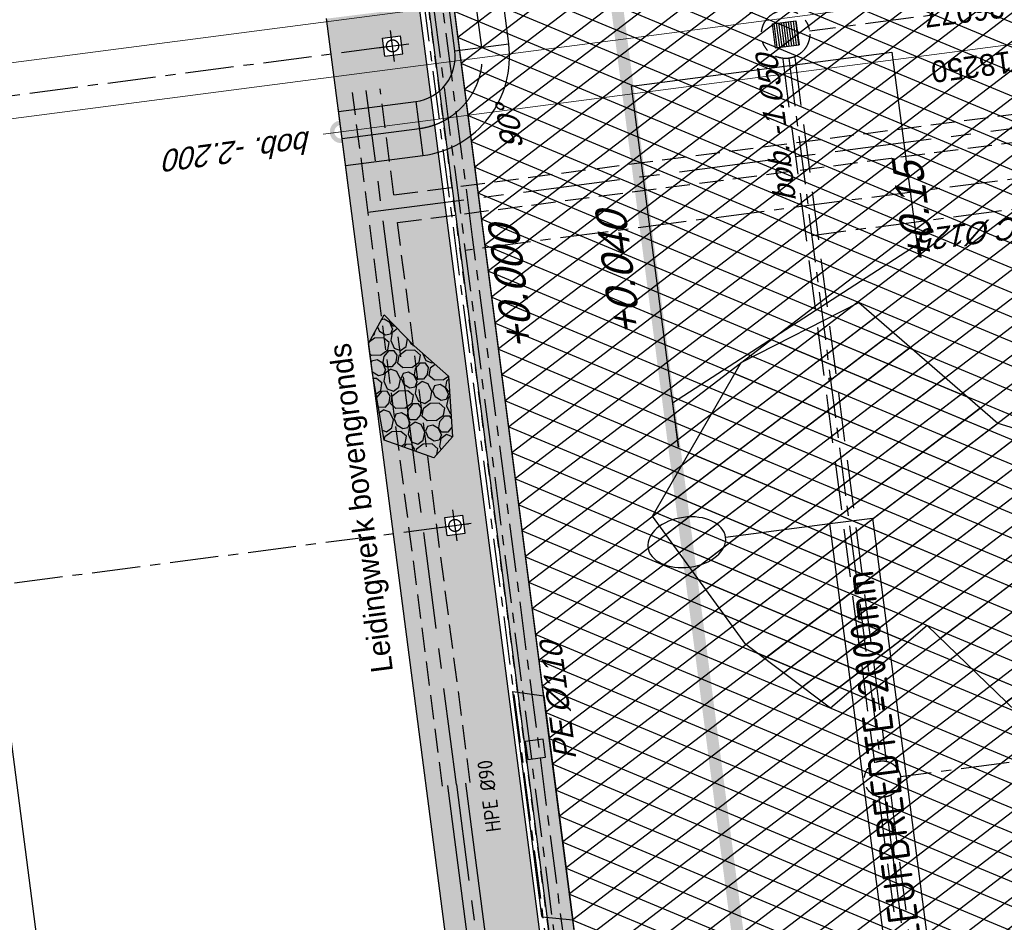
# Model space of a CAD drawing. Extents: x 117893332 to 118394757, y 454959407 to 455669244.
# Tile 30 of 256: x 118241157 to 118257453, y 455198805 to 455213736. Entities that reach past the tile are written whole.
import ezdxf
from ezdxf.enums import TextEntityAlignment as Align

# ---------------------------------------------------------------- set-up
doc = ezdxf.new("R2010")
doc.units = 0
doc.header["$LTSCALE"] = 200
for name, pattern in [('DASHED', [19.05, 12.7, -6.35]), ('Tauw_HIDDEN2', [5.6, 4, -1.6]), ('Tauw_HIDDEN3', [2.8, 2, -0.8]), ('Tauw_L_Center1', [13, 8, -1.67, 1.66, -1.67]), ('Tauw_L_Center2', [6.499, 4, -0.833, 0.833, -0.833]), ('TAUW_TROTTOIRBAND_mm', [2, 1, -1])]:
    doc.linetypes.add(name, pattern=pattern)
doc.layers.get('0').update_dxf_attribs({"linetype": 'CONTINUOUS'})
for name, color, linetype in [('EL_N_A_EB00----REVISIE~-_-----', 1, 'CONTINUOUS'), ('GRAAFWERKZAAMHEDEN', 6, 'CONTINUOUS'), ('KABELLOOP', 6, 'CONTINUOUS'), ('LEIDINGLOOP', 6, 'CONTINUOUS'), ('ME_N_-_AL999---LA_RVS6090-40_onb__18_^200~-_-----', 135, 'CONTINUOUS'), ('ME_N_-_EL999---LA_RVS3060-30_onb~H_-----', 135, 'Tauw_L_Center1'), ('ME_N_-_EL999---LA_RVS3060-30_onb~W_-----', 135, 'CONTINUOUS'), ('ME_N_-_EL999---LA_RVS6090-40_onb~H_-----', 135, 'Tauw_L_Center1'), ('ME_N_H_EL999---LA_RVS6090-40_onb~-_-----', 135, 'Tauw_HIDDEN3'), ('ME_N_L_AL999---LA_RVS6090-40_onb__18_^200~-_-----', 135, 'CONTINUOUS'), ('ZU_B_-_AL999---LR_pvc200_vbr11__18_^200~N_-----', 1, 'CONTINUOUS'), ('ZU_B_-_EL999---LD_PE-65_sdr00~H_-----', 1, 'Tauw_L_Center2'), ('ZU_B_-_EL999---LR_pvc200_vbr11~H_-----', 1, 'Tauw_L_Center2'), ('ZU_B_-_EL999---LR_pvc200_vbr11~W_-----', 8, 'Tauw_HIDDEN2'), ('ZU_B_-_EL999---SYM_DRAINPUT~-_002--', 2, 'Tauw_L_Center2'), ('ZU_B_-_EL999---SYM_RIOOLINSPECTIEPUT~-_002--', 2, 'Tauw_L_Center2'), ('ZU_B_-_XX------extern-LEIDINGEN', 231, 'CONTINUOUS'), ('ZU_B_D_EB00----ONDERDEEL~-_-----', 7, 'CONTINUOUS'), ('ZU_N_-_AL999---LR_PE-110_sdr00__18_^200~-_-----', 7, 'CONTINUOUS'), ('ZU_N_-_AL999---LR_pvc125_sdr34__18_^200~-_-----', 7, 'CONTINUOUS'), ('ZU_N_-_AL999---LW_gvk900_vgr05__18_^200~B_-----', 7, 'CONTINUOUS'), ('ZU_N_-_AL999---LW_gvk900_vgr05__18_^200~N_-----', 7, 'CONTINUOUS'), ('ZU_N_-_EL999---LB_PE-110_sdr00~H_-----', 2, 'Tauw_L_Center2'), ('ZU_N_-_EL999---LB_PE-90_sdr00~H_-----', 2, 'Tauw_L_Center2'), ('ZU_N_-_EL999---LP_PE-75_sdr00~H_-----', 2, 'Tauw_L_Center2'), ('ZU_N_-_EL999---LR_PE-110_sdr00~H_-----', 2, 'Tauw_L_Center2'), ('ZU_N_-_EL999---LR_pvc125_sdr34~H_-----', 2, 'Tauw_L_Center2'), ('ZU_N_-_EL999---LR_pvc160_sdr34~H_-----', 2, 'Tauw_L_Center2'), ('ZU_N_-_EL999---LR_pvc200_sdr34~H_-----', 2, 'Tauw_L_Center2'), ('ZU_N_-_EL999---LW_gvk900_vgr05~H_-----', 2, 'Tauw_L_Center1'), ('ZU_N_-_EL999---LW_gvk900_vgr05~W_-----', 2, 'CONTINUOUS'), ('ZU_N_-_EL999---SYM_HWAINSPECTIEPUT~-_002--', 2, 'Tauw_L_Center2'), ('ZU_N_-_EL999---SYM_STRAATKOLK~-_----c', 7, 'Tauw_L_Center2'), ('ZU_N_-_TVRH----tekst__25_^200~-_-----', 253, 'CONTINUOUS'), ('ZU_N_A_EV01----_kant rijbaan gv asfalt~-_-----', 253, 'CONTINUOUS'), ('ZU_N_A_EV02----_kant molgoot ov betonstraatsteen~k_-----', 253, 'CONTINUOUS'), ('ZU_N_A_EV09----_Trottoirband_130-150-250~A_-----', 253, 'CONTINUOUS'), ('ZU_N_A_EV09----_Trottoirband_130-150-250~Z_-----', 253, 'TAUW_TROTTOIRBAND_mm'), ('ZU_N_A_HV01----_arcering verharding gv asfalt~v_-----', 253, 'CONTINUOUS'), ('ZU_N_A_HV01----_arcering verharding ov grind~v_-----', 253, 'CONTINUOUS'), ('ZU_N_A_HV01AAR-_arcering verharding gv asfalt~s_-----', 253, 'CONTINUOUS'), ('ZU_N_A_HV01AAR-_arcering verharding ov grind~s_-----', 253, 'CONTINUOUS'), ('ZU_N_A_HV02----molgoot ov betonstraatsteen~v_-----', 253, 'CONTINUOUS')]:
    doc.layers.add(name, color=color, linetype=linetype)
doc.layers.add('INFO', color=6, linetype='CONTINUOUS', plot=False)
doc.layers.add('ZU_N_-_DX1AMA--_maatvoering_LIN__18_^200', color=7, linetype='CONTINUOUS', lineweight=18)
doc.styles.add('BURO-025', font='Isocp.shx', dxfattribs={"height": 500})
doc.styles.add('TAUW-ISOCP', font='tcb_isocp.shx')
doc.styles.add('tcb_isocp', font='tcb_isocp.shx')
doc.styles.add('WB025', font='ISO.SHX', dxfattribs={"height": 2.5})
doc.dimstyles.new('tzu18-dot_^200', dxfattribs={"dimscale": 200, "dimtxt": 1.8, "dimasz": 3, "dimexe": 2, "dimexo": 0, "dimgap": 0.5, "dimtad": 1, "dimdec": 0, "dimzin": 0, "dimdsep": 46, "dimtxsty": 'TAUW-ISOCP', "dimblk": 'DOTSMALL', "dimcen": 2, "dimdle": 1.5, "dimclre": 8, "dimadec": 0, "dimazin": 0, "dimtp": 1, "dimtm": 1, "dimtfac": 1, "dimtix": 1, "dimtmove": 1, "dimatfit": 3, "dimldrblk": 'DOTSMALL', "dimfxl": 1, "dimtvp": 0.5, "dimtolj": 1, "dimtzin": 0, "dimlwd": -1, "dimlwe": 5, "dimarcsym": 0})
pattern_1 = [(157.41631, (118248804.68, 455213277.6), (-144.0122, -346.24485), []), (217.41631, (118248804.68, 455213277.6), (227.85075, -297.8406), [])]
pattern_2 = [(80.1584, (118248197.5, 455215256.25), (-519.448, 204.567), [136.36, -545.97]), (114.6743, (118248104.18, 455214718.3), (-519.452, 204.557), [136.36, -828.59]), (158.505, (118248047.25, 455214842.2), (-116.634, -672.27), [111.56, -446.7]), (216.3275, (118248580.36, 455215350.55), (519.453, -204.564), [111.56, -677.95]), (260.1584, (118247853.6, 455214817), (519.448, -204.567), [136.36, -545.97]), (294.6743, (118247830.27, 455214682.65), (519.452, -204.557), [136.36, -828.59]), (338.505, (118247887.1, 455214558.74), (116.634, 672.27), [111.56, -446.7]), (36.3275, (118247471.54, 455214722.43), (-519.453, 204.564), [111.56, -677.95]), (80.1584, (118247662.44, 455213855.54), (-636.074, -467.712), [121.7, -560.61]), (138.2682, (118249241.6, 455213361.78), (-519.4456, 204.5597), [122.34, -1809.56]), (182.0033, (118247591.94, 455214056.9), (-1155.5275, -263.1446), [148.58, -1527.41]), (216.3275, (118247560.8, 455214724), (-116.627, -672.282), [147.88, -641.66]), (260.1584, (118247324.3, 455213964.1), (636.074, 467.712), [122.42, -559.88]), (138.2682, (118248952.8, 455213148.55), (-519.4456, 204.5597), [122.05, -1809.86]), (182.0033, (118247542.6, 455213767.42), (519.4482, -204.5567), [148.23, -1527.77]), (36.3275, (118247542.6, 455213767.4), (116.627, 672.282), [148.77, -640.77]), (124.0853, (118248741.42, 455212685.69), (402.824, -876.833), [91.38, -2273.06]), (182.0033, (118247248.67, 455214047.34), (519.4482, -204.5567), [91.59, -1584.39]), (229.1787, (118245884.99, 455213108.71), (-752.6958, -1139.9918), [122.33, -2002.14]), (260.1583, (118248518.9, 455212665.6), (519.448, -204.568), [98.47, -583.84]), (124.0853, (118248553.32, 455212492.8), (402.824, -876.833), [91.48, -2272.95]), (182.0033, (118247212.02, 455213782.3), (519.4482, -204.5567), [100.47, -1575.52]), (229.1787, (118246008.5, 455212926.3), (-752.6958, -1139.9918), [104.97, -2019.5]), (80.1583, (118247280.64, 455213861.7), (-519.448, 204.568), [111.56, -570.75]), (147.6579, (118248216.14, 455214102.44), (-519.44585, 204.5642), [108.56, -3442.36]), (192.8293, (118248124.43, 455214160.5), (-636.074, -467.715), [95.28, -1089.83]), (248.3552, (118246642.76, 455212531.66), (-116.6334, -672.2728), [87.78, -2585.23]), (294.6743, (118247999.15, 455214057.77), (116.634, 672.271), [111.58, -853.36]), (147.6579, (118248143.47, 455213894.48), (-519.44585, 204.5642), [115.69, -3435.23]), (192.8293, (118248228.07, 455213913.75), (-636.074, -467.715), [86.77, -1098.34]), (248.3552, (118246873.96, 455212393.36), (-116.6334, -672.2728), [93.94, -2579.08]), (114.6743, (118248262.73, 455214001.06), (-116.634, -672.271), [111.56, -853.38])]

# ---------------------------------------------------------------- blocks, each defined once
blk = doc.blocks.new('_DotSmall')
at = {"color": 0, "linetype": 'ByBlock', "const_width": 0.5}
blk.add_lwpolyline([(-0.0625, 0, 1), (0.0625, 0, 1)], format="xyb", close=True, dxfattribs=at)
blk = doc.blocks.new('*D191')
at = {"layer": 'ZU_N_-_DX1AMA--_maatvoering_LIN__18_^200', "color": 8, "lineweight": 5, "transparency": 16777216}
for p, q in [((118264604, 455214016), (118264405, 455215545)), ((118238691, 455211069), (118238546, 455212179))]:
    blk.add_line(p, q, dxfattribs=at)
at = {"layer": 'ZU_N_-_DX1AMA--_maatvoering_LIN__18_^200', "color": 0, "transparency": 16777216}
blk.add_line((118264754, 455215187), (118238300, 455211744), dxfattribs=at)
at = {"layer": 'ZU_N_-_DX1AMA--_maatvoering_LIN__18_^200', "color": 0, "transparency": 16777216, "xscale": 600, "yscale": 600, "zscale": 600}
for p, rotation in [((118264456, 455215149), 7.416313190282), ((118238598, 455211783), 187.416313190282)]:
    blk.add_blockref('_DotSmall', p, dxfattribs=dict(at, rotation=rotation))
at = {"layer": 'ZU_N_-_DX1AMA--_maatvoering_LIN__18_^200', "color": 0, "transparency": 16777216, "insert": (118256791, 455213868), "char_height": 360, "attachment_point": 5, "rotation": 187.4163, "style": 'TAUW-ISOCP'}
blk.add_mtext('\\A1;26077', dxfattribs=at)
blk = doc.blocks.new('*D192')
at = {"layer": 'ZU_N_-_DX1AMA--_maatvoering_LIN__18_^200', "color": 8, "lineweight": 5, "transparency": 16777216}
for p, q in [((118274893, 455216709), (118274748, 455217819)), ((118238572, 455211981), (118238427, 455213092))]:
    blk.add_line(p, q, dxfattribs=at)
at = {"layer": 'ZU_N_-_DX1AMA--_maatvoering_LIN__18_^200', "color": 0, "transparency": 16777216}
blk.add_line((118275097, 455217461), (118238181, 455212656), dxfattribs=at)
at = {"layer": 'ZU_N_-_DX1AMA--_maatvoering_LIN__18_^200', "color": 0, "transparency": 16777216, "xscale": 600, "yscale": 600, "zscale": 600}
for p, rotation in [((118274800, 455217423), 7.416313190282), ((118238479, 455212695), 187.416313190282)]:
    blk.add_blockref('_DotSmall', p, dxfattribs=dict(at, rotation=rotation))
at = {"layer": 'ZU_N_-_DX1AMA--_maatvoering_LIN__18_^200', "color": 0, "transparency": 16777216, "insert": (118256675, 455214781), "char_height": 360, "attachment_point": 5, "rotation": 187.4163, "style": 'TAUW-ISOCP'}
blk.add_mtext('\\A1;36627', dxfattribs=at)
blk = doc.blocks.new('*D275')
at = {"layer": 'ZU_N_-_DX1AMA--_maatvoering_LIN__18_^200', "color": 8, "lineweight": 5, "transparency": 16777216}
for p, q in [((118264722, 455213104), (118264523, 455214633)), ((118246587, 455211041), (118246426, 455212277))]:
    blk.add_line(p, q, dxfattribs=at)
at = {"layer": 'ZU_N_-_DX1AMA--_maatvoering_LIN__18_^200', "color": 0, "transparency": 16777216}
blk.add_line((118264872, 455214275), (118246180, 455211842), dxfattribs=at)
at = {"layer": 'ZU_N_-_DX1AMA--_maatvoering_LIN__18_^200', "color": 0, "transparency": 16777216, "xscale": 600, "yscale": 600, "zscale": 600}
for p, rotation in [((118264575, 455214236), 7.416313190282), ((118246478, 455211881), 187.416313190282)]:
    blk.add_blockref('_DotSmall', p, dxfattribs=dict(at, rotation=rotation))
at = {"layer": 'ZU_N_-_DX1AMA--_maatvoering_LIN__18_^200', "color": 0, "transparency": 16777216, "insert": (118256909, 455212956), "char_height": 360, "attachment_point": 5, "rotation": 187.4163, "style": 'TAUW-ISOCP'}
blk.add_mtext('\\A1;18250', dxfattribs=at)
blk = doc.blocks.new('A$C051E189E')
at = {"layer": 'LEIDINGLOOP', "linetype": 'DASHED', "const_width": 200}
blk.add_lwpolyline([(186089, -55944), (-17582, -55944)], close=True, dxfattribs=at)
blk = doc.blocks.new('A$C6DFC50BF')
at = {"layer": 'GRAAFWERKZAAMHEDEN'}
blk.add_line((13518, -56592), (13518, -58332), dxfattribs=at)
blk.add_lwpolyline([(6095, -58332), (13518, -58332), (13518, -59045), (6095, -59045)], close=True, dxfattribs=at)
at = {"layer": 'GRAAFWERKZAAMHEDEN', "extrusion": (0, 0, -1)}
blk.add_ellipse((13518, -55944), major_axis=(0, -648), ratio=0.640224, dxfattribs=at)
at = {"layer": 'KABELLOOP', "linetype": 'DASHED', "const_width": 200}
blk.add_lwpolyline([(186089, -55944), (-17582, -55944)], close=True, dxfattribs=at)
at = {"layer": 'GRAAFWERKZAAMHEDEN', "color": 2, "style": 'BURO-025'}
blk.add_text('SLEUFBREEDTE=2000mm', height=500, rotation=359.9837, dxfattribs=at).set_placement((6129, -58941))

msp = doc.modelspace()

# ---------------------------------------------------------------- hatches: boundary and pattern name
at = {"layer": 'ZU_N_A_HV01----_arcering verharding gv asfalt~v_-----'}
h = msp.add_hatch(dxfattribs=at)
h.set_pattern_fill('ASFALT', color=256, scale=3000)
h.set_pattern_definition(pattern_1)
h.paths.add_polyline_path([(118253562.5, 455173882.8, -0.413671), (118245855.8, 455163886.8), (118232779.4, 455162183.4, -0.2396014), (118226539.3, 455164396.4), (118222931.6, 455163926.7), (118222383.7, 455168135.5), (118218106.9, 455167574.6), (118214434.7, 455164219.5), (118215506.4, 455155986.2), (118286398.3, 455165214), (118285827.7, 455169598.1), (118269443.6, 455167465.5, -0.4142136), (118257765.8, 455176453.3), (118256227.9, 455188268.7, -0.4142136), (118265215.7, 455199946.5), (118292266.1, 455203467.5), (118291600.1, 455208584.4), (118288512.1, 455208182.4, -0.4142136), (118286360.3, 455209838.5), (118282082.5, 455242702.4), (118277103.6, 455242054.3, -0.4142136), (118269661, 455247782.5), (118267518.7, 455264240.6), (118262945.7, 455263645.4), (118267639.6, 455227475.9), (118267223.1, 455227422), (118267223.1, 455227421.8), (118252708.4, 455225559), (118252749.8, 455225241.2), (118251437.4, 455225070.9), (118250715, 455230620.6), (118243327.3, 455287376.9), (118243629.7, 455287416.2), (118243124.4, 455290872.4), (118240928.7, 455307740.1, -0.4142135), (118245603.8, 455313814.3), (118274546.5, 455317581.7), (118274030.2, 455321548.3), (118245583.3, 455317845.4, -0.4142136), (118239509, 455322520.5), (118233549.8, 455368302.3, 0.4142136), (118222813.3, 455376565.6), (118207809.9, 455374612.7, 0.4142136), (118199546.6, 455363876.2), (118205505.9, 455318094.4, -0.4142124), (118200830.9, 455312020.1), (118163460.6, 455307155.6), (118165370.9, 455292480.2), (118168069.6, 455292831.5), (118168020.6, 455293207.6, -0.4142129), (118177008.5, 455304885.4), (118193278.4, 455307003.2, -0.1343417), (118196112.3, 455306610.7), (118204322.8, 455303093.5), (118205538.1, 455305921.5, -0.2648124), (118209818.1, 455309156.2), (118230144.2, 455311802, -0.4142136), (118236218.5, 455307127), (118240860.1, 455271468.1, -0.4142136), (118236185, 455265393.9), (118214173, 455262528.6), (118214897.7, 455256960.6, -0.4142136), (118212810.3, 455254248.5), (118211683.3, 455254101.8), (118212034, 455251407.1), (118215577.2, 455248630.1), (118219142.1, 455249094.1), (118218436.6, 455254511.8, -0.4142294), (118220524, 455257224), (118236969.8, 455259364.7, -0.414213), (118243044, 455254689.7), (118246252.7, 455230039.7)])
h.paths.add_polyline_path([(118261528.7, 455214269.2, -0.4142136), (118263616.1, 455216981.4), (118275257.9, 455218496.7, -0.4142136), (118277970, 455216409.4), (118278976.7, 455208675.7, -0.4142136), (118276889.3, 455205963.6), (118274097.8, 455205600.3, -0.4142136), (118272506.4, 455206825.1), (118272485.3, 455206987.6), (118269242.6, 455206565.5), (118269263.8, 455206403, -0.4142136), (118268038.9, 455204811.6), (118265247.5, 455204448.2, -0.4142136), (118262535.4, 455206535.6)], flags=16)
h.paths.add_polyline_path([(118241537.9, 455300913.5), (118240100, 455300726.2), (118239912.7, 455302164.1), (118241350.6, 455302351.4)], flags=16)
h.paths.add_polyline_path([(118240440.7, 455309039.9), (118239002.9, 455308852.6), (118238815.6, 455310290.4), (118240253.4, 455310477.7)], flags=16)
h.paths.add_polyline_path([(118229627.9, 455315768.6), (118215546.7, 455313935.7, -0.4142136), (118209472.4, 455318610.7), (118204138, 455359592.1, -0.4142395), (118213125.7, 455371270.9), (118217290.6, 455371813, -0.4142136), (118228968.4, 455362825.1), (118234303, 455321842.8, -0.4142136)], flags=16)
h.paths.add_polyline_path([(118229573.7, 455316185), (118215492.5, 455314352.1, -0.4142136), (118209888.9, 455318664.9), (118204554.5, 455359646.4, -0.41424), (118213180, 455370854.4), (118217344.8, 455371396.5, -0.4142136), (118228551.9, 455362770.9), (118233886.5, 455321788.6, -0.4142136)], flags=0)
h.paths.add_polyline_path([(118232786.1, 455366810.1), (118231546.6, 455366648.6), (118231359.3, 455368086.5), (118232598.8, 455368248)], flags=0)
at = {"layer": 'ZU_N_A_HV01----_arcering verharding ov grind~v_-----'}
h = msp.add_hatch(dxfattribs=at)
h.set_pattern_fill('10305012', color=256, scale=100000)
h.set_pattern_definition(pattern_2)
h.paths.add_polyline_path([(118246234.6, 455213752.8), (118248448.8, 455196714), (118249071.3, 455196795), (118249989.7, 455196914.6), (118247383.4, 455216937.5), (118246841.5, 455216867), (118247135.5, 455214784.8), (118247187.1, 455214790.3), (118247318.7, 455213887)])
h.paths.add_polyline_path([(118247198.9, 455213134.4), (118247160.2, 455213431.9), (118247457.7, 455213470.6), (118247496.4, 455213173.1)], flags=16)
h.paths.add_polyline_path([(118247315.4, 455213401.7, -1), (118247341.2, 455213203.3, -1)], flags=0)
h.paths.add_polyline_path([(118248491, 455205537.6), (118248529.8, 455205240.2), (118248232.3, 455205201.4), (118248193.5, 455205498.9)], flags=16)
h.paths.add_polyline_path([(118248374.6, 455205270.4, -1), (118248348.8, 455205468.7, -1)], flags=0)
h.paths.add_polyline_path([(118249326.1, 455197578.8), (118249364.8, 455197281.3), (118249067.3, 455197242.6), (118249028.6, 455197540.1)], flags=16)
h.paths.add_polyline_path([(118249209.6, 455197311.5, -1), (118249183.8, 455197509.9, -1)], flags=0)
at = {"layer": 'ZU_N_A_HV01AAR-_arcering verharding gv asfalt~s_-----'}
h = msp.add_hatch(dxfattribs=at)
h.set_pattern_fill('ASFALT', color=256, scale=3000)
h.set_pattern_definition(pattern_1)
h.paths.add_polyline_path([(118256175.9, 455203713.4), (118254575.5, 455202348.3), (118253174.1, 455203400.1), (118251632.1, 455205525.4), (118253098.5, 455208063.7), (118255043.8, 455209058), (118257343.7, 455207062), (118259384.6, 455206440.3), (118259688.9, 455204134.6), (118259407.2, 455202030.5), (118257655.1, 455202285.9)])
at = {"layer": 'ZU_N_A_HV01AAR-_arcering verharding ov grind~s_-----'}
h = msp.add_hatch(dxfattribs=at)
h.set_pattern_fill('10305012', color=256, scale=100000)
h.set_pattern_definition(pattern_2)
h.paths.add_polyline_path([(118247188.4, 455206782.7), (118246997.2, 455207884.2), (118246932.7, 455208381), (118247187.7, 455208855), (118247684.3, 455208340.7), (118248255.2, 455207839.6), (118248319.3, 455206834.9), (118248012.1, 455206487.8)])
at = {"layer": 'ZU_N_A_HV02----molgoot ov betonstraatsteen~v_-----'}
h = msp.add_hatch(dxfattribs=at)
h.set_pattern_fill('BRICK', color=256, scale=33.07086)
h.set_pattern_definition([(97.41631, (118248804.68, 455213277.58), (-208.2432, -27.10636), []), (187.4163, (118248804.68, 455213277.6), (54.2127, -416.4864), [210, -210]), (187.4163, (118248777.57, 455213485.83), (54.2127, -416.4864), [-210, 210])])
h.paths.add_polyline_path([(118236130.8, 455265810.4), (118213702.3, 455262890.9), (118213756.5, 455262474.4), (118214481.2, 455256906.4, -0.4142136), (118212756.1, 455254665), (118211212.6, 455254464), (118211639.7, 455251182.5), (118215456.8, 455248190.8), (118219612.8, 455248731.8), (118218853.1, 455254566, -0.4142295), (118220578.2, 455256807.5), (118237024, 455258948.2, -0.4142136), (118242627.6, 455254635.5), (118245836.2, 455229985.5), (118253115.1, 455174065.7, -0.4217249), (118245799.5, 455164303), (118232725.2, 455162599.9, -0.2477246), (118226700.8, 455164841), (118223293.5, 455164399.8), (118222746, 455168606.4), (118217921.3, 455167973.9), (118213990, 455164382.1), (118215144.2, 455155515.5), (118286452.5, 455164797.5), (118286398.3, 455165214), (118215506.4, 455155986.2), (118214434.7, 455164219.5), (118218106.9, 455167574.6), (118222383.7, 455168135.5), (118222931.6, 455163926.7), (118226539.3, 455164396.4, 0.2396014), (118232779.4, 455162183.4), (118245855.8, 455163886.8, 0.413671), (118253562.5, 455173882.8), (118246252.7, 455230039.7), (118243044, 455254689.7, 0.414213), (118236969.8, 455259364.7), (118220524, 455257224, 0.4142294), (118218436.6, 455254511.8), (118219142.1, 455249094.1), (118215577.2, 455248630.1), (118212034, 455251407.1), (118211683.3, 455254101.8), (118212810.3, 455254248.5, 0.4142136), (118214897.7, 455256960.6), (118214173, 455262528.6), (118236185, 455265393.9, 0.4142136), (118240860.1, 455271468.1), (118236218.5, 455307127, 0.4142136), (118230144.2, 455311802), (118209818.1, 455309156.2, 0.2648124), (118205538.1, 455305921.5), (118204322.8, 455303093.5), (118196112.3, 455306610.7, 0.1343417), (118193278.4, 455307003.2), (118177008.5, 455304885.4, 0.4142129), (118168020.6, 455293207.6), (118168069.6, 455292831.5), (118168486.1, 455292885.7), (118168437.1, 455293261.8, -0.4142129), (118177062.7, 455304468.9), (118193332.6, 455306586.7, -0.1343417), (118195946.9, 455306224.6), (118199133.4, 455304859.6), (118204543.5, 455302542), (118205924.4, 455305755.6, -0.2648231), (118209872.9, 455308739.8), (118222173, 455310340.9), (118230198.4, 455311385.5, -0.4142144), (118235802, 455307072.8), (118240443.6, 455271413.9, -0.4142136)])
h = msp.add_hatch(dxfattribs=at)
h.set_pattern_fill('BRICK', color=256, scale=33.07086)
h.set_pattern_definition([(97.4163, (118248804.68, 455213277.58), (-208.2432, -27.10636), []), (187.4163, (118248804.68, 455213277.6), (54.2127, -416.4864), [210, -210]), (187.4163, (118248777.57, 455213485.83), (54.2127, -416.4864), [-210, 210])])
h.paths.add_polyline_path([(118274235.7, 455201120.6), (118274277, 455200803.3), (118273979.5, 455200764.5), (118273938.2, 455201081.9), (118265215.7, 455199946.5, 0.0028792), (118265096.8, 455199930.3), (118265138, 455199613.7), (118264840.5, 455199574.9), (118264800.3, 455199883.9, 0.4024534), (118256227.9, 455188268.7), (118257765.8, 455176453.3, 0.4142136), (118269443.6, 455167465.5), (118279042.7, 455168715), (118279002.1, 455169026.4), (118279299.6, 455169065.1), (118279340.2, 455168753.7), (118285827.7, 455169598.1), (118285773.5, 455170014.6), (118285674.3, 455170001.7), (118285674.4, 455170000.8), (118282798.7, 455169626.5), (118279922.9, 455169252.2), (118277047.2, 455168877.9), (118274171.4, 455168503.5), (118271295.7, 455168129.2), (118271196.5, 455168116.3), (118271196.5, 455168116.3), (118270085.7, 455167971.7), (118269389.4, 455167882, -0.0333048), (118268061.3, 455167798.4), (118267961.3, 455167798.4), (118267961.3, 455167799.3, -0.3728752), (118258182.3, 455176507.5), (118256644.3, 455188322.9, -0.4142136), (118265269.9, 455199530), (118292320.3, 455203051.1), (118292266.1, 455203467.5), (118288222.6, 455202941.2), (118288263.9, 455202623.9), (118287966.4, 455202585.2), (118287925.1, 455202902.5)])

# ---------------------------------------------------------------- linework, layer by layer
at = {"layer": 'INFO'}
for points in [[(118252059, 455206662.4), (118251281.6, 455212635.1), (118255594, 455213196.4), (118256008.7, 455210011), (118251964, 455207392.4)], [(118256175.9, 455203713.4), (118254575.5, 455202348.3), (118253174.1, 455203400.1), (118251632.1, 455205525.4), (118253098.5, 455208063.7), (118255043.8, 455209058), (118257343.7, 455207062), (118259384.6, 455206440.3), (118259688.9, 455204134.6), (118259407.2, 455202030.5), (118257655.1, 455202285.9)], [(118247188.4, 455206782.7), (118246997.2, 455207884.2), (118246932.7, 455208381), (118247187.7, 455208855), (118247684.3, 455208340.7), (118248255.2, 455207839.6), (118248319.3, 455206834.9), (118248012.1, 455206487.8)], [(118249800.7, 455198908.8), (118249317.6, 455202620.2), (118249831, 455202549.4), (118250314.1, 455198838), (118249803.2, 455198889.4)]]:
    msp.add_lwpolyline(points, close=True, dxfattribs=at)
at = {"layer": 'ME_N_-_EL999---LA_RVS3060-30_onb~H_-----'}
msp.add_lwpolyline([(118248384.9, 455201085.2), (118251831.2, 455174565.2)], dxfattribs=at)
at = {"layer": 'ME_N_-_EL999---LA_RVS3060-30_onb~W_-----'}
for p, q in [((118248236.2, 455201065.8), (118251682.4, 455174545.8)), ((118248533.7, 455201104.5), (118251979.9, 455174584.5))]:
    msp.add_line(p, q, dxfattribs=at)
at = {"layer": 'ME_N_-_EL999---LA_RVS6090-40_onb~H_-----'}
for points in [[(118246918.9, 455210549.1), (118264947.4, 455212896.3)], [(118248384.9, 455201085.2), (118246893.4, 455212562.7)]]:
    msp.add_lwpolyline(points, dxfattribs=at)
at = {"layer": 'ME_N_H_EL999---LA_RVS6090-40_onb~-_-----'}
for points in [[(118247349.6, 455210837.1), (118264917.7, 455213124.3)], [(118247349.6, 455210837.1), (118247121.5, 455212592.3)], [(118247408.9, 455210381), (118264977.1, 455212668.2)], [(118248156.9, 455201055.5), (118246665.4, 455212533)], [(118248613, 455201114.8), (118247408.9, 455210381)]]:
    msp.add_lwpolyline(points, dxfattribs=at)
at = {"layer": 'ME_N_L_AL999---LA_RVS6090-40_onb__18_^200~-_-----', "flags": 128}
for points in [[(118246179.4, 455210452.8, 0, 96, 0), (118246216.6, 455210167.2, 0, 0, 0), (118246410.5, 455208677.4, 0, 0, 0)], [(118247404.4, 455201041.6, 0, 96, 0), (118247367.2, 455201327.2, 0, 0, 0), (118247194.7, 455202652.6, 0, 0, 0)]]:
    msp.add_lwpolyline(points, format="xyseb", dxfattribs=at)
at = {"layer": 'ZU_B_-_EL999---LD_PE-65_sdr00~H_-----'}
for points in [[(118218125, 455209498.4), (118247551.4, 455213331.6)], [(118219158.4, 455201565.4), (118248584.8, 455205398.6)]]:
    msp.add_lwpolyline(points, dxfattribs=at)
at = {"layer": 'ZU_B_-_EL999---LR_pvc200_vbr11~H_-----'}
for points in [[(118253884.7, 455213097.7), (118255399, 455201472.2)], [(118255476.6, 455200877.2), (118259234.5, 455172028.4)]]:
    msp.add_lwpolyline(points, dxfattribs=at)
at = {"layer": 'ZU_B_-_EL999---LR_pvc200_vbr11~W_-----'}
for points in [[(118253785.5, 455213084.8), (118255302.1, 455201442.2)], [(118253983.8, 455213110.6), (118255500.4, 455201468.1)], [(118255375.2, 455200881.3), (118259137, 455172002.9)], [(118255573.5, 455200907.1), (118259335.3, 455172028.8)]]:
    msp.add_lwpolyline(points, dxfattribs=at)
at = {"layer": 'ZU_B_-_EL999---SYM_DRAINPUT~-_002--'}
for p, q in [((118247160.2, 455213431.9), (118247457.7, 455213470.6)), ((118247198.9, 455213134.4), (118247160.2, 455213431.9)), ((118247361.6, 455213046.4), (118247294.9, 455213558.6)), ((118247496.4, 455213173.1), (118247457.7, 455213470.6)), ((118247084.4, 455213270.7), (118247596.5, 455213337.4)), ((118247198.9, 455213134.4), (118247496.4, 455213173.1)), ((118248395, 455205113.4), (118248328.3, 455205625.6)), ((118248193.5, 455205498.9), (118248491, 455205537.6)), ((118248232.3, 455205201.4), (118248193.5, 455205498.9)), ((118248529.8, 455205240.2), (118248491, 455205537.6)), ((118248117.8, 455205337.7), (118248629.9, 455205404.5)), ((118248232.3, 455205201.4), (118248529.8, 455205240.2))]:
    msp.add_line(p, q, dxfattribs=at)
for centre in [(118247328.3, 455213302.5), (118248361.7, 455205369.5)]:
    msp.add_circle(centre, 100, dxfattribs=at)
at = {"layer": 'ZU_B_-_EL999---SYM_RIOOLINSPECTIEPUT~-_002--'}
for p, q in [((118253608.8, 455213666.8), (118254005.5, 455213718.5)), ((118253608.8, 455213666.8), (118253660.5, 455213270.2)), ((118253696, 455213274.8), (118253644.3, 455213671.4)), ((118253735.6, 455213280), (118253684, 455213676.6)), ((118253775.3, 455213285.1), (118253723.6, 455213681.8)), ((118253815, 455213290.3), (118253763.3, 455213686.9)), ((118253854.6, 455213295.5), (118253803, 455213692.1)), ((118253894.3, 455213300.6), (118253842.6, 455213697.3)), ((118253934, 455213305.8), (118253882.3, 455213702.4)), ((118253973.6, 455213311), (118253922, 455213707.6)), ((118254013.3, 455213316.1), (118253961.6, 455213712.8)), ((118254053, 455213321.3), (118254001.3, 455213717.9)), ((118254005.5, 455213718.5), (118254057.2, 455213321.8)), ((118253660.5, 455213270.2), (118254057.2, 455213321.8))]:
    msp.add_line(p, q, dxfattribs=at)
msp.add_circle((118253833, 455213494.3), 400, dxfattribs=at)
at = {"layer": 'ZU_B_-_XX------extern-LEIDINGEN'}
msp.add_circle((118254576.2, 455207788.9), 25, dxfattribs=at)
at = {"layer": 'ZU_B_D_EB00----ONDERDEEL~-_-----', "ltscale": 1.6}
msp.add_line((118244833, 455172489.6), (118239226.5, 455215581.3), dxfattribs=at)
at = {"layer": 'ZU_B_D_EB00----ONDERDEEL~-_-----'}
msp.add_lwpolyline([(118249044.4, 455192130.7), (118250126.1, 455192281.9), (118249945.5, 455193707.7), (118248859.4, 455193554.2), (118246234.6, 455213752.8)], dxfattribs=at)
at = {"layer": 'ZU_N_-_EL999---LB_PE-110_sdr00~H_-----'}
msp.add_lwpolyline([(118241450.5, 455263151.4), (118252421.8, 455178865.6)], dxfattribs=at)
at = {"layer": 'ZU_N_-_EL999---LP_PE-75_sdr00~H_-----', "flags": 128}
msp.add_lwpolyline([(118232365.8, 455333766.9), (118248356.6, 455211258.5), (118250779.2, 455192646.4), (118258203.9, 455193612.8), (118279537.1, 455196389.7), (118279793.8, 455194418.2)], dxfattribs=at)
at = {"layer": 'ZU_N_-_EL999---LP_PE-75_sdr00~H_-----'}
msp.add_lwpolyline([(118265076.8, 455212073.9), (118248530.8, 455209920.1)], dxfattribs=at)
at = {"layer": 'ZU_N_-_EL999---LR_PE-110_sdr00~H_-----'}
msp.add_lwpolyline([(118248653.4, 455210140.1), (118229308.6, 455358755.4, -0.1316525), (118229650.2, 455361320.9), (118231884.4, 455366692.6)], format="xyb", dxfattribs=at)
msp.add_lwpolyline([(118264858.2, 455197443.3), (118250548.6, 455195580.6), (118248653.4, 455210140.1)], dxfattribs=at)
at = {"layer": 'ZU_N_-_EL999---LR_pvc125_sdr34~H_-----'}
msp.add_lwpolyline([(118265141.3, 455211578), (118254267, 455210162.6)], dxfattribs=at)
at = {"layer": 'ZU_N_-_EL999---LR_pvc160_sdr34~H_-----', "flags": 128}
msp.add_lwpolyline([(118286404.9, 455218957.1), (118258139.4, 455215277.9), (118256212.9, 455213804.1), (118254229.7, 455213546)], dxfattribs=at)
at = {"layer": 'ZU_N_-_EL999---LR_pvc200_sdr34~H_-----'}
msp.add_lwpolyline([(118288465.9, 455205473.8), (118255735.3, 455201213.4)], dxfattribs=at)
at = {"layer": 'ZU_N_-_EL999---LW_gvk900_vgr05~H_-----'}
msp.add_lwpolyline([(118246492.3, 455211769.5), (118247772.2, 455211936.1, 0.4142136), (118248804.7, 455213277.6), (118235122.3, 455318391.9, 0.4142136), (118233780.8, 455319424.4), (118231660.4, 455319148.4)], format="xyb", dxfattribs=at)
at = {"layer": 'ZU_N_-_EL999---LW_gvk900_vgr05~W_-----', "linetype": 'Continuous'}
for p, q in [((118248358.4, 455213219.5), (118249250.9, 455213335.7)), ((118247714.1, 455212382.3), (118247830.3, 455211489.9))]:
    msp.add_line(p, q, dxfattribs=at)
at = {"layer": 'ZU_N_-_EL999---LW_gvk900_vgr05~W_-----'}
for points in [[(118246550.4, 455211323.3), (118247830.3, 455211489.9, 0.4142136), (118249250.9, 455213335.7), (118235568.5, 455318450, 0.4142136), (118233722.7, 455319870.7), (118231602.3, 455319594.7)], [(118246434.2, 455212215.7), (118247714.1, 455212382.3, 0.4142136), (118248358.4, 455213219.5), (118234676, 455318333.9, 0.4142136), (118233838.9, 455318978.2), (118231718.5, 455318702.2)]]:
    msp.add_lwpolyline(points, format="xyb", dxfattribs=at)
at = {"layer": 'ZU_N_-_EL999---SYM_HWAINSPECTIEPUT~-_002--', "lineweight": -3}
msp.add_circle((118255437.8, 455201174.7), 300, dxfattribs=at)
at = {"layer": 'ZU_N_-_EL999---SYM_STRAATKOLK~-_----c', "lineweight": -3}
msp.add_lwpolyline([(118249862, 455201536.3), (118249823.3, 455201833.8), (118249525.8, 455201795.1), (118249564.6, 455201497.6)], close=True, dxfattribs=at)
at = {"layer": 'ZU_N_A_EV01----_kant rijbaan gv asfalt~-_-----'}
msp.add_lwpolyline([(118253549.1, 455173985.7), (118247364.7, 455221497)], dxfattribs=at)
at = {"layer": 'ZU_N_A_EV02----_kant molgoot ov betonstraatsteen~k_-----'}
for points in [[(118253562.5, 455173882.8), (118246252.7, 455230039.7), (118243044, 455254689.7, 0.414213), (118236969.8, 455259364.7), (118220524, 455257224, 0.4142294), (118218436.6, 455254511.8), (118219142.1, 455249094.1), (118215577.2, 455248630.1), (118212034, 455251407.1), (118211683.3, 455254101.8), (118212810.3, 455254248.5, 0.4142136), (118214897.7, 455256960.6), (118214173, 455262528.6), (118236185, 455265393.9, 0.4142136), (118240860.1, 455271468.1), (118236218.5, 455307127, 0.4142143), (118230144.2, 455311802), (118209818.1, 455309156.2, 0.2648124), (118205538.1, 455305921.5), (118204322.8, 455303093.5), (118196112.3, 455306610.7, 0.1343417), (118193278.4, 455307003.2), (118177008.5, 455304885.4, 0.4142129), (118168020.6, 455293207.6)], [(118245836.2, 455229985.5), (118253115.1, 455174065.7, -0.4217249), (118245799.5, 455164303), (118232725.2, 455162599.9, -0.2477246), (118226700.8, 455164841), (118223293.5, 455164399.8), (118222746, 455168606.4), (118217921.3, 455167973.9), (118213990, 455164382.1), (118215144.2, 455155515.5), (118215144.2, 455155515.5), (118286452.5, 455164797.5), (118286398.3, 455165214), (118215506.4, 455155986.2), (118214434.7, 455164219.5), (118218106.9, 455167574.6), (118222383.7, 455168135.5), (118222931.6, 455163926.7), (118226539.3, 455164396.4, 0.2396014), (118232779.4, 455162183.4), (118245855.8, 455163886.8, 0.4141865), (118253560.4, 455173898.4)], [(118264991.2, 455199493.7, 0.4142136), (118256365.6, 455188286.6), (118257903.6, 455176471.3), (118256365.6, 455188286.6, -0.4142136), (118264991.2, 455199493.7), (118292041.6, 455203014.8), (118291987.4, 455203431.3), (118264937, 455199910.2, 0.4142136), (118255949.1, 455188232.4), (118257487.1, 455176417, 0.4142136), (118269164.9, 455167429.2), (118285548.9, 455169561.9), (118285494.7, 455169978.4), (118269110.6, 455167845.7, -0.4142119), (118257903.6, 455176471.3, 0.3634644), (118267351.3, 455167773)]]:
    msp.add_lwpolyline(points, format="xyb", dxfattribs=at)
at = {"layer": 'ZU_N_A_EV09----_Trottoirband_130-150-250~A_-----'}
msp.add_line((118252966.6, 455174044.4), (118245687.5, 455229966.1), dxfattribs=at)
msp.add_arc((118266560.7, 455189613.6), 9850, 97.41631, 187.41631, dxfattribs=at)
at = {"layer": 'ZU_N_A_EV09----_Trottoirband_130-150-250~Z_-----'}
msp.add_line((118253115.1, 455174065.7), (118245836.2, 455229985.5), dxfattribs=at)

# ---------------------------------------------------------------- block references
at = {"layer": 'EL_N_A_EB00----REVISIE~-_-----', "rotation": 97.41631319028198}
for name in ['A$C6DFC50BF', 'A$C051E189E']:
    msp.add_blockref(name, (118198465.7, 455184465.5), dxfattribs=at)

# ---------------------------------------------------------------- texts
at = {"layer": 'ME_N_-_AL999---LA_RVS6090-40_onb__18_^200~-_-----', "style": 'TAUW-ISOCP'}
msp.add_text('Leidingwerk bovengronds', height=360, rotation=97.41631, dxfattribs=at).set_placement((118247336.2, 455202960.1))
at = {"layer": 'ZU_B_-_AL999---LR_pvc200_vbr11__18_^200~N_-----', "style": 'tcb_isocp', "oblique": 20.00024}
msp.add_text('bob. -1.050', height=360, rotation=97.42175, dxfattribs=at).set_placement((118254008.3, 455210744))
at = {"layer": 'ZU_N_-_AL999---LR_PE-110_sdr00__18_^200~-_-----', "style": 'tcb_isocp', "oblique": 20.00024}
msp.add_text('PE %%129110', height=360, rotation=97.41631, dxfattribs=at).set_placement((118250371.7, 455201505.8))
at = {"layer": 'ZU_N_-_AL999---LR_pvc125_sdr34__18_^200~-_-----', "style": 'TAUW-ISOCP', "oblique": 20.00024}
msp.add_text('PVC %%129125', height=360, rotation=187.41631, dxfattribs=at).set_placement((118258336.2, 455210565.2))
at = {"layer": 'ZU_N_-_AL999---LW_gvk900_vgr05__18_^200~B_-----', "style": 'tcb_isocp', "oblique": 20.00024}
msp.add_text('90%%d', height=360, rotation=97.41631, dxfattribs=at).set_placement((118249264, 455211951.7), align=Align.MIDDLE_CENTER)
at = {"layer": 'ZU_N_-_AL999---LW_gvk900_vgr05__18_^200~N_-----', "style": 'tcb_isocp', "oblique": 20.00024}
msp.add_text('bob. -2.200', height=360, rotation=187.41631, dxfattribs=at).set_placement((118245975.5, 455211898.7))
at = {"layer": 'ZU_N_-_EL999---LB_PE-90_sdr00~H_-----', "style": 'WB025'}
msp.add_text(' HPE %%c90', height=250, rotation=97.42175, dxfattribs=at).set_placement((118249145.9, 455200174.3))
at = {"layer": 'ZU_N_-_TVRH----tekst__25_^200~-_-----', "style": 'TAUW-ISOCP', "oblique": 20.00024}
for s, p in [('+0.15', (118256314.4, 455209713.7)), ('+0.040', (118251451.5, 455208523.5)), ('+0.000', (118249676.7, 455208292.5))]:
    msp.add_text(s, height=500, rotation=97.41631, dxfattribs=at).set_placement(p)

# ---------------------------------------------------------------- dimensions: what is measured, and where the dimension line sits
at = {"layer": 'ZU_N_-_DX1AMA--_maatvoering_LIN__18_^200'}
dim = msp.add_linear_dim(base=(118238478.9, 455212694.9), p1=(118274892.6, 455216708.7), p2=(118238571.8, 455211980.9), angle=187.41631, dimstyle='tzu18-dot_^200', dxfattribs=at)
dim.commit()
dim.dimension.update_dxf_attribs({"geometry": '*D192', "text_midpoint": (118256675.4, 455214781.1)})
for base, p1, p2, picture, middle in [((118238597.6, 455211782.6), (118264603.8, 455214016.4), (118238690.6, 455211068.6), '*D191', (118256754.5, 455214146)), ((118246477.7, 455211880.5), (118264722.3, 455213104.1), (118246587, 455211041), '*D275', (118256873.3, 455213233.7))]:
    dim = msp.add_linear_dim(base=base, p1=p1, p2=p2, angle=187.41631, dimstyle='tzu18-dot_^200', dxfattribs=at)
    dim.commit()
    dim.dimension.update_dxf_attribs({"geometry": picture, "text_midpoint": middle, "dimtype": 160})

doc.saveas('drawing.dxf')
